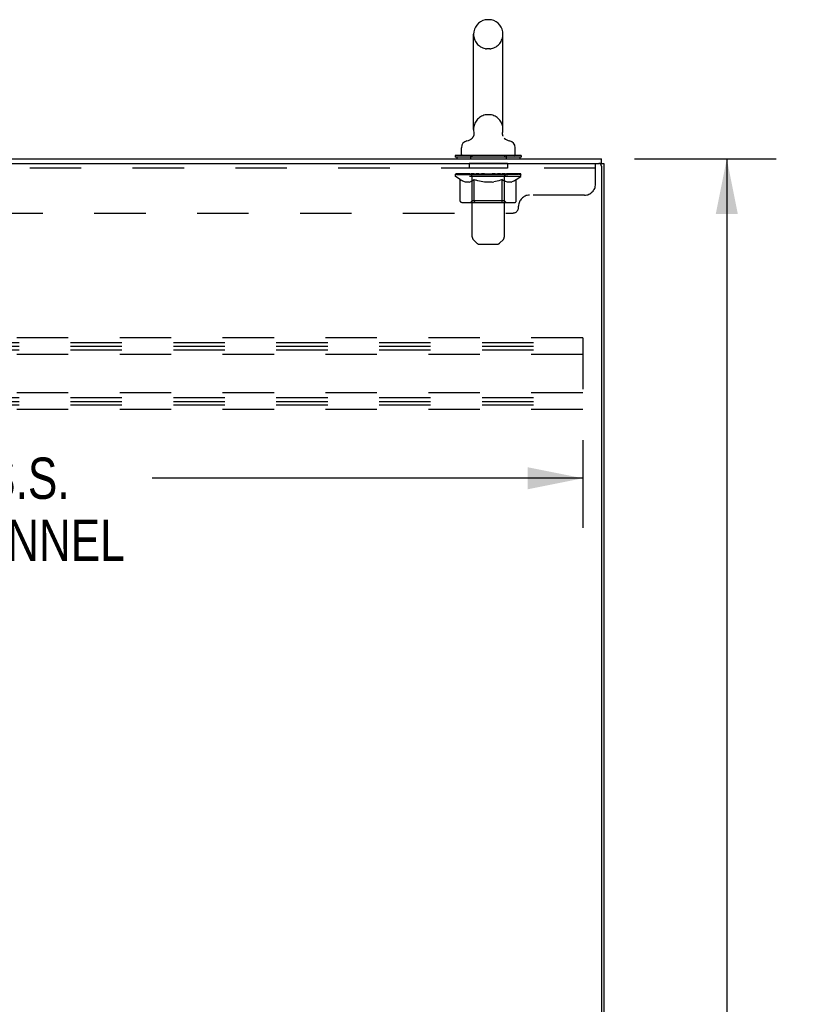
# Model space of a CAD drawing. Header units: inches. Extents: x 0 to 212, y 0 to 138.
# Tile 40 of 43: x 135 to 153, y 63 to 85. Entities that reach past the tile are written whole.
import ezdxf

# ---------------------------------------------------------------- set-up
doc = ezdxf.new("R2010")
doc.units = ezdxf.units.IN
doc.header["$LTSCALE"] = 11.6875
doc.header["$MEASUREMENT"] = 0
doc.linetypes.add('HIDDEN', pattern=[0.2, 0.1, -0.1])
doc.layers.get('0').update_dxf_attribs({"linetype": 'CONTINUOUS'})
for name, color, linetype in [('02___PRT_ALL_AXES', 7, 'CONTINUOUS'), ('DEFAULT_2', 8, 'HIDDEN'), ('DIMENSIONS', 7, 'CONTINUOUS')]:
    doc.layers.add(name, color=color, linetype=linetype)
doc.styles.get("Standard").update_dxf_attribs({"font": 'txt', "width": 0.8})
doc.dimstyles.new('DIMSTYLE_1', dxfattribs={"dimtxt": 0.9375, "dimasz": 1.25, "dimexe": 0.09, "dimexo": 0.07, "dimgap": 0.0375, "dimtad": 0, "dimtih": 1, "dimtoh": 1, "dimzin": 4, "dimdsep": 46, "dimtxsty": 'Standard', "dimblk": '_FILLED', "dimblk1": '_FILLED', "dimblk2": '_FILLED', "dimcen": 0.09, "dimadec": 0, "dimazin": 0, "dimtfac": 1, "dimtofl": 0, "dimtmove": 0, "dimatfit": 3, "dimldrblk": '_FILLED', "dimfxl": 0, "dimtolj": 1, "dimtzin": 4, "dimarcsym": 0})

# ---------------------------------------------------------------- blocks, each defined once
blk = doc.blocks.new('_FILLED')
at = {"color": 0, "linetype": 'ByBlock'}
blk.add_solid([(0, 0), (-1, 0.2), (-1, -0.2)], dxfattribs=at)
blk = doc.blocks.new('*D3')
at = {"layer": 'DIMENSIONS', "color": 2, "linetype": 'Continuous'}
for p, q in [((149.199, 82.334), (152.42, 82.334)), ((151.295, 82.334), (151.295, 47.271)), ((151.295, 10.334), (151.295, 45.396)), ((149.199, 10.334), (152.42, 10.334))]:
    blk.add_line(p, q, dxfattribs=at)
at = {"layer": 'DIMENSIONS', "color": 2, "linetype": 'Continuous', "xscale": 1.25, "yscale": 1.25, "zscale": 1.25}
for p, rotation in [((151.295, 82.334), 90), ((151.295, 10.334), 270)]:
    blk.add_blockref('_FILLED', p, dxfattribs=dict(at, rotation=rotation))
at = {"layer": 'DIMENSIONS', "color": 2, "linetype": 'Continuous', "insert": (151.295, 46.803), "char_height": 0.9375, "width": 3.75, "attachment_point": 2, "line_spacing_factor": 0.9}
blk.add_mtext('72.00', dxfattribs=at)
blk = doc.blocks.new('*D4')
at = {"layer": 'DIMENSIONS', "color": 2, "linetype": 'Continuous'}
for p, q in [((120.022, 75.951), (120.022, 73.958)), ((148.022, 75.951), (148.022, 73.958)), ((120.022, 75.083), (129.803, 75.083)), ((148.022, 75.083), (138.24, 75.083))]:
    blk.add_line(p, q, dxfattribs=at)
at = {"layer": 'DIMENSIONS', "color": 2, "linetype": 'Continuous', "xscale": 1.25, "yscale": 1.25, "zscale": 1.25, "rotation": 180}
blk.add_blockref('_FILLED', (120.022, 75.083), dxfattribs=at)
at = {"layer": 'DIMENSIONS', "color": 2, "linetype": 'Continuous', "xscale": 1.25, "yscale": 1.25, "zscale": 1.25}
blk.add_blockref('_FILLED', (148.022, 75.083), dxfattribs=at)
at = {"layer": 'DIMENSIONS', "color": 2, "linetype": 'Continuous', "insert": (134.022, 75.552), "char_height": 0.9375, "width": 9, "attachment_point": 2, "line_spacing_factor": 0.9}
blk.add_mtext('28.00 S.S.\\PB-42 CHANNEL', dxfattribs=at)

msp = doc.modelspace()

# ---------------------------------------------------------------- linework, layer by layer
at = {"color": 7, "linetype": 'Continuous'}
for p, q in [((145.914, 85.494), (145.837, 85.494)), ((145.541, 83.004), (145.541, 85.164)), ((146.21, 83.004), (146.21, 85.164)), ((146.203, 82.935), (146.204, 82.94)), ((145.484, 82.781), (145.48, 82.778)), ((146.201, 82.911), (146.201, 82.917)), ((146.201, 82.9), (146.201, 82.905)), ((146.202, 82.888), (146.201, 82.894)), ((146.207, 82.865), (146.205, 82.871)), ((146.209, 82.859), (146.207, 82.865)), ((146.211, 82.854), (146.209, 82.859)), ((146.213, 82.849), (146.211, 82.854)), ((145.266, 82.432), (145.266, 82.588)), ((146.486, 82.432), (146.486, 82.588)), ((145.126, 82.412), (145.126, 82.37)), ((146.626, 82.412), (145.126, 82.412)), ((146.626, 82.37), (145.126, 82.37)), ((145.161, 82.37), (145.161, 82.334)), ((146.591, 82.37), (146.591, 82.334)), ((146.626, 82.412), (146.626, 82.37)), ((148.449, 82.23), (148.449, 82.334)), ((148.448, 82.23), (148.393, 82.23)), ((148.449, 82.23), (148.501, 82.23))]:
    msp.add_line(p, q, dxfattribs=at)
at = {"color": 3, "linetype": 'Continuous'}
for p, q in [((118.747, 82.334), (148.449, 82.334)), ((118.748, 82.23), (148.386, 82.23)), ((148.449, 82.167), (148.449, 10.5)), ((148.501, 82.23), (148.501, 10.438))]:
    msp.add_line(p, q, dxfattribs=at)
at = {"color": 7, "linetype": 'Continuous'}
for points in [[(145.548, 82.94), (145.549, 82.935), (145.549, 82.929), (145.55, 82.923), (145.55, 82.917), (145.551, 82.911), (145.551, 82.905), (145.55, 82.9), (145.55, 82.894), (145.549, 82.888), (145.548, 82.882), (145.547, 82.877), (145.546, 82.871), (145.544, 82.865), (145.543, 82.86), (145.541, 82.854), (145.538, 82.849), (145.536, 82.843), (145.534, 82.838), (145.531, 82.833), (145.528, 82.828), (145.525, 82.823), (145.521, 82.818), (145.518, 82.814), (145.514, 82.809), (145.51, 82.805), (145.507, 82.8), (145.502, 82.796), (145.498, 82.792), (145.494, 82.788), (145.489, 82.785), (145.484, 82.781)], [(146.201, 82.923), (146.202, 82.929), (146.203, 82.935)], [(146.204, 82.876), (146.203, 82.882), (146.202, 82.888), (146.201, 82.894), (146.201, 82.9), (146.201, 82.905), (146.201, 82.911), (146.201, 82.917), (146.201, 82.923), (146.202, 82.929), (146.203, 82.935)], [(146.205, 82.871), (146.204, 82.876), (146.203, 82.882)]]:
    msp.add_lwpolyline(points, dxfattribs=at)
for centre, radius, start, end in [((145.876, 85.164), 0.334, 102.4284, 180), ((145.837, 85.337), 0.157, 90, 102.4284), ((145.914, 85.337), 0.157, 77.5716, 90), ((145.876, 85.164), 0.334, 0, 77.5716), ((145.876, 83.004), 0.334, 180, 191.0697), ((145.876, 83.004), 0.334, 348.9303, 360), ((145.423, 82.588), 0.157, 101.6478, 180), ((145.339, 82.993), 0.257, 281.6478, 311.9717), ((146.412, 82.993), 0.257, 228.0281, 258.3522), ((146.329, 82.588), 0.157, 0, 78.3522), ((145.286, 82.432), 0.02, 180, 270), ((146.466, 82.432), 0.02, 270, 360)]:
    msp.add_arc(centre, radius, start, end, dxfattribs=at)
at = {"color": 3, "linetype": 'Continuous'}
msp.add_arc((148.386, 82.167), 0.0625, 0, 90, dxfattribs=at)
at = {"layer": '02___PRT_ALL_AXES', "color": 8, "linetype": 'HIDDEN'}
for p, q in [((145.438, 82.23), (145.438, 82.126)), ((146.313, 82.23), (145.438, 82.23)), ((146.313, 82.126), (145.438, 82.126)), ((146.313, 82.23), (146.313, 82.126))]:
    msp.add_line(p, q, dxfattribs=at)
at = {"layer": 'DEFAULT_2', "color": 8, "linetype": 'HIDDEN'}
for p, q in [((145.914, 84.834), (145.837, 84.834)), ((145.914, 83.334), (145.837, 83.334)), ((145.471, 82.412), (145.471, 82.334)), ((145.511, 80.566), (145.511, 82.382)), ((146.241, 80.566), (146.241, 82.382)), ((146.281, 82.412), (146.281, 82.334)), ((148.313, 82.126), (118.688, 82.126)), ((148.313, 81.76), (148.313, 82.23)), ((145.132, 81.937), (145.132, 81.984)), ((145.132, 81.984), (145.489, 81.984)), ((146.619, 81.937), (145.132, 81.937)), ((145.24, 81.862), (145.132, 81.937)), ((145.133, 81.984), (145.133, 81.989)), ((145.274, 81.988), (145.133, 81.989)), ((145.143, 81.984), (145.143, 81.992)), ((145.154, 81.98), (145.154, 81.984)), ((145.154, 81.98), (146.597, 81.98)), ((145.164, 81.98), (145.164, 81.984)), ((145.166, 81.98), (145.166, 81.984)), ((145.177, 81.984), (145.177, 81.992)), ((145.196, 81.98), (145.196, 81.984)), ((145.199, 81.98), (145.199, 81.984)), ((145.232, 81.984), (145.232, 81.992)), ((145.24, 81.382), (145.24, 81.862)), ((145.24, 81.862), (145.26, 81.848)), ((145.249, 81.98), (145.249, 81.984)), ((145.252, 81.98), (145.252, 81.984)), ((145.28, 81.837), (145.26, 81.849)), ((145.274, 81.984), (145.274, 81.988)), ((145.299, 81.827), (145.279, 81.837)), ((145.318, 81.818), (145.299, 81.827)), ((145.306, 81.984), (145.306, 81.992)), ((145.307, 81.98), (145.307, 81.984)), ((145.308, 81.98), (145.308, 81.984)), ((145.311, 81.98), (145.311, 81.984)), ((145.337, 81.812), (145.318, 81.819)), ((145.321, 81.98), (145.321, 81.984)), ((145.321, 81.98), (145.321, 81.984)), ((145.325, 81.98), (145.325, 81.984)), ((145.328, 81.98), (145.328, 81.985)), ((145.332, 81.98), (145.332, 81.984)), ((145.351, 81.98), (145.351, 81.984)), ((145.369, 81.98), (145.369, 81.984)), ((145.372, 81.98), (145.372, 81.987)), ((145.398, 81.984), (145.398, 81.992)), ((145.398, 81.98), (145.398, 81.984)), ((145.409, 81.98), (145.409, 81.984)), ((145.414, 81.98), (145.414, 81.984)), ((145.422, 81.98), (145.422, 81.984)), ((145.438, 81.98), (145.438, 81.989)), ((145.458, 81.98), (145.458, 81.984)), ((145.461, 81.98), (145.461, 81.984)), ((145.48, 81.819), (145.461, 81.812)), ((145.499, 81.827), (145.48, 81.818)), ((145.489, 81.98), (145.489, 81.984)), ((145.518, 81.837), (145.499, 81.827)), ((145.567, 81.984), (145.501, 81.984)), ((145.504, 81.984), (145.504, 81.992)), ((145.51, 81.385), (145.51, 81.934)), ((145.512, 81.98), (145.512, 81.984)), ((145.518, 81.98), (145.518, 81.984)), ((145.538, 81.849), (145.518, 81.837)), ((145.524, 81.98), (145.524, 81.99)), ((145.532, 81.98), (145.532, 81.984)), ((145.558, 81.862), (145.538, 81.848)), ((145.543, 81.98), (145.543, 81.984)), ((145.558, 81.382), (145.558, 81.862)), ((145.558, 81.862), (145.598, 81.848)), ((145.567, 81.98), (145.567, 81.984)), ((145.655, 81.984), (145.592, 81.984)), ((145.637, 81.837), (145.597, 81.849)), ((145.616, 81.98), (145.616, 81.984)), ((145.621, 81.984), (145.621, 81.992)), ((145.626, 81.98), (145.626, 81.984)), ((145.628, 81.98), (145.628, 81.991)), ((145.632, 81.98), (145.632, 81.984)), ((145.676, 81.827), (145.637, 81.837)), ((145.641, 81.98), (145.641, 81.984)), ((145.655, 81.98), (145.655, 81.984)), ((145.714, 81.818), (145.675, 81.827)), ((145.749, 81.984), (145.692, 81.984)), ((145.708, 81.98), (145.708, 81.984)), ((145.752, 81.812), (145.714, 81.819)), ((145.741, 81.984), (145.876, 81.992)), ((145.747, 81.984), (145.747, 81.992)), ((145.747, 81.984), (145.747, 81.992)), ((145.747, 81.992), (145.747, 81.992)), ((145.747, 81.98), (145.747, 81.984)), ((145.749, 81.98), (145.749, 81.984)), ((145.752, 81.98), (145.752, 81.984)), ((145.754, 81.98), (145.754, 81.984)), ((145.847, 81.984), (145.797, 81.984)), ((145.805, 81.98), (145.805, 81.984)), ((145.847, 81.98), (145.847, 81.984)), ((145.873, 81.984), (145.872, 81.984)), ((145.872, 81.98), (145.872, 81.984)), ((145.873, 81.98), (145.873, 81.984)), ((145.876, 81.984), (145.876, 81.992)), ((145.876, 81.992), (146.01, 81.984)), ((145.879, 81.98), (145.879, 81.984)), ((145.879, 81.98), (145.879, 81.984)), ((145.879, 81.984), (145.879, 81.984)), ((145.904, 81.98), (145.904, 81.984)), ((145.904, 81.984), (145.955, 81.984)), ((145.946, 81.98), (145.946, 81.984)), ((145.998, 81.98), (145.998, 81.984)), ((145.999, 81.98), (145.999, 81.984)), ((146.038, 81.819), (145.999, 81.812)), ((146.002, 81.98), (146.002, 81.984)), ((146.002, 81.984), (146.06, 81.984)), ((146.004, 81.984), (146.004, 81.992)), ((146.004, 81.992), (146.005, 81.992)), ((146.004, 81.98), (146.004, 81.984)), ((146.005, 81.984), (146.005, 81.992)), ((146.076, 81.827), (146.037, 81.818)), ((146.043, 81.98), (146.043, 81.984)), ((146.115, 81.837), (146.075, 81.827)), ((146.096, 81.98), (146.096, 81.984)), ((146.096, 81.984), (146.159, 81.984)), ((146.11, 81.98), (146.11, 81.984)), ((146.154, 81.849), (146.114, 81.837)), ((146.119, 81.98), (146.119, 81.984)), ((146.123, 81.98), (146.123, 81.991)), ((146.125, 81.98), (146.125, 81.984)), ((146.13, 81.984), (146.13, 81.992)), ((146.135, 81.98), (146.135, 81.984)), ((146.193, 81.862), (146.153, 81.848)), ((146.184, 81.98), (146.184, 81.984)), ((146.184, 81.984), (146.25, 81.984)), ((146.193, 81.382), (146.193, 81.862)), ((146.193, 81.862), (146.214, 81.848)), ((146.208, 81.98), (146.208, 81.984)), ((146.233, 81.837), (146.213, 81.849)), ((146.219, 81.98), (146.219, 81.984)), ((146.227, 81.98), (146.227, 81.99)), ((146.253, 81.827), (146.233, 81.837)), ((146.234, 81.98), (146.234, 81.984)), ((146.239, 81.98), (146.239, 81.984)), ((146.242, 81.385), (146.242, 81.934)), ((146.247, 81.984), (146.247, 81.992)), ((146.272, 81.818), (146.252, 81.827)), ((146.262, 81.98), (146.262, 81.984)), ((146.262, 81.984), (146.491, 81.984)), ((146.291, 81.812), (146.271, 81.819)), ((146.29, 81.98), (146.29, 81.984)), ((146.293, 81.98), (146.293, 81.984)), ((146.313, 81.98), (146.313, 81.989)), ((146.329, 81.98), (146.329, 81.984)), ((146.337, 81.98), (146.337, 81.984)), ((146.342, 81.98), (146.342, 81.984)), ((146.354, 81.984), (146.354, 81.992)), ((146.354, 81.98), (146.354, 81.984)), ((146.379, 81.98), (146.379, 81.987)), ((146.382, 81.98), (146.382, 81.984)), ((146.4, 81.98), (146.4, 81.984)), ((146.433, 81.819), (146.414, 81.812)), ((146.419, 81.98), (146.419, 81.984)), ((146.423, 81.98), (146.423, 81.985)), ((146.426, 81.98), (146.426, 81.984)), ((146.43, 81.98), (146.43, 81.984)), ((146.43, 81.98), (146.43, 81.984)), ((146.453, 81.827), (146.433, 81.818)), ((146.44, 81.98), (146.44, 81.984)), ((146.443, 81.98), (146.443, 81.984)), ((146.444, 81.98), (146.444, 81.984)), ((146.445, 81.984), (146.445, 81.992)), ((146.472, 81.837), (146.452, 81.827)), ((146.491, 81.849), (146.472, 81.837)), ((146.511, 81.862), (146.491, 81.848)), ((146.499, 81.98), (146.499, 81.984)), ((146.502, 81.98), (146.502, 81.984)), ((146.511, 81.862), (146.619, 81.937)), ((146.511, 81.382), (146.511, 81.862)), ((146.52, 81.984), (146.52, 81.992)), ((146.553, 81.98), (146.553, 81.984)), ((146.555, 81.98), (146.555, 81.984)), ((146.574, 81.984), (146.574, 81.992)), ((146.586, 81.98), (146.586, 81.984)), ((146.587, 81.98), (146.587, 81.984)), ((146.597, 81.98), (146.597, 81.984)), ((146.608, 81.984), (146.608, 81.992)), ((146.619, 81.937), (146.619, 81.992)), ((145.356, 81.807), (145.337, 81.812)), ((145.442, 81.807), (145.356, 81.807)), ((145.442, 81.807), (145.461, 81.812)), ((145.79, 81.807), (145.752, 81.812)), ((145.961, 81.807), (145.79, 81.807)), ((145.961, 81.807), (145.999, 81.812)), ((146.31, 81.807), (146.29, 81.812)), ((146.395, 81.807), (146.31, 81.807)), ((146.395, 81.807), (146.414, 81.812)), ((145.51, 81.385), (145.463, 81.339)), ((146.242, 81.385), (145.51, 81.385)), ((146.242, 81.385), (146.288, 81.339)), ((148.063, 81.51), (146.813, 81.51)), ((146.461, 81.339), (145.29, 81.339)), ((146.168, 81.339), (146.171, 81.339)), ((146.177, 81.342), (146.18, 81.344)), ((146.18, 81.344), (146.183, 81.347)), ((146.563, 81.23), (146.563, 81.26)), ((120.563, 81.105), (146.438, 81.105)), ((145.611, 80.424), (145.54, 80.496)), ((146.14, 80.424), (146.211, 80.496)), ((145.682, 80.395), (146.069, 80.395)), ((148.022, 78.271), (120.022, 78.271)), ((148.022, 78.271), (148.022, 76.646)), ((120.022, 78.167), (148.022, 78.167)), ((120.022, 78.078), (148.022, 78.078)), ((120.022, 78), (148.022, 78)), ((148.022, 77.896), (120.022, 77.896)), ((148.022, 77.021), (120.022, 77.021)), ((120.022, 76.917), (148.022, 76.917)), ((120.022, 76.828), (148.022, 76.828)), ((120.022, 76.75), (148.022, 76.75)), ((148.022, 76.646), (120.022, 76.646))]:
    msp.add_line(p, q, dxfattribs=at)
for points in [[(145.29, 81.339), (145.284, 81.339), (145.278, 81.34), (145.272, 81.342), (145.266, 81.344), (145.261, 81.347), (145.256, 81.35), (145.252, 81.354), (145.248, 81.359), (145.244, 81.364), (145.242, 81.37), (145.24, 81.376), (145.24, 81.382)], [(145.583, 81.339), (145.58, 81.339), (145.577, 81.34), (145.574, 81.342), (145.571, 81.344), (145.568, 81.347), (145.566, 81.35), (145.564, 81.354), (145.562, 81.359), (145.56, 81.364), (145.559, 81.37), (145.558, 81.376), (145.558, 81.382)], [(146.191, 81.364), (146.192, 81.37), (146.193, 81.376), (146.193, 81.382)], [(146.192, 81.37), (146.193, 81.376), (146.193, 81.382)], [(146.461, 81.339), (146.467, 81.339), (146.473, 81.34), (146.479, 81.342), (146.485, 81.344), (146.49, 81.347), (146.495, 81.35), (146.5, 81.354), (146.504, 81.359), (146.507, 81.364), (146.509, 81.37), (146.511, 81.376), (146.511, 81.382)], [(146.171, 81.339), (146.174, 81.34), (146.177, 81.342)], [(146.183, 81.347), (146.185, 81.35), (146.188, 81.354), (146.19, 81.359), (146.191, 81.364)], [(146.185, 81.35), (146.188, 81.354), (146.19, 81.359)]]:
    msp.add_lwpolyline(points, dxfattribs=at)
for centre, radius, start, end in [((145.876, 85.164), 0.334, 180, 257.5716), ((145.876, 85.164), 0.334, 282.4284, 360), ((145.837, 84.991), 0.157, 257.5716, 270), ((145.914, 84.991), 0.157, 270, 282.4284), ((145.876, 83.004), 0.334, 102.4284, 180), ((145.837, 83.177), 0.157, 90, 102.4284), ((145.914, 83.177), 0.157, 77.5716, 90), ((145.876, 83.004), 0.334, 0, 77.5716), ((145.481, 82.382), 0.03, 0, 90), ((146.271, 82.382), 0.03, 90, 180), ((145.463, 81.934), 0.0466, 0, 90), ((146.288, 81.934), 0.0466, 90, 180), ((148.063, 81.76), 0.25, 270, 360), ((146.813, 81.26), 0.25, 90, 180), ((146.438, 81.23), 0.125, 270, 360), ((145.611, 80.566), 0.1, 180, 225), ((146.141, 80.566), 0.1, 315, 360), ((145.682, 80.495), 0.1, 225, 270), ((146.069, 80.495), 0.1, 270, 315)]:
    msp.add_arc(centre, radius, start, end, dxfattribs=at)
for centre, major_axis, ratio, start_param, end_param in [((145.876, 81.992), (0.743, 0.008), 0.059247, 9.249624, 9.431866), ((145.876, 81.992), (0.744, 0), 0.060167, -3.084065, -2.96706), ((145.876, 81.992), (0.743, 0.015), 0.056515, 2.79136, 2.965893), ((145.161, 81.978), (0.232, -0.002), 0.059247, 0.601702, 1.645657), ((145.08, 81.978), (0.232, 0.002), 0.059247, 0.251393, 1.295349), ((145.876, 81.992), (0.743, -0.008), 0.059247, -2.966439, -2.791906), ((145.08, 81.97), (0.232, 0.005), 0.056515, 1.199244, 1.294804), ((145.161, 81.97), (0.232, 0), 0.060167, 1.549477, 1.645036), ((145.165, 81.973), (0.192, 0.002), 0.059247, 1.051627, 1.625044), ((145.109, 81.97), (0.232, 0.002), 0.059247, 1.16236, 1.374323), ((145.141, 81.973), (0.192, 0.004), 0.056515, 0.876548, 1.449966), ((145.209, 81.973), (0.192, 0), 0.060167, 1.226781, 1.800198), ((145.876, 81.992), (0.743, 0.022), 0.052059, 2.616423, 2.790956), ((145.234, 81.978), (0.232, -0.005), 0.056515, 0.77678, 1.820736), ((145.076, 81.978), (0.232, 0.005), 0.056515, 0.076315, 1.120271), ((145.876, 81.992), (0.743, -0.015), 0.056515, -2.79136, -2.616827), ((145.076, 81.97), (0.232, 0.007), 0.052059, 1.024308, 1.119867), ((145.234, 81.97), (0.232, -0.002), 0.059247, 1.724631, 1.82019), ((145.141, 81.973), (0.192, 0.006), 0.052059, 0.701611, 1.275029), ((145.274, 81.973), (0.192, -0.002), 0.059247, 1.401935, 1.975352), ((145.876, 81.992), (0.743, 0.029), 0.046022, 2.441677, 2.61621), ((145.327, 81.978), (0.232, -0.007), 0.052059, 0.951717, 1.995673), ((145.876, 81.992), (0.743, -0.022), 0.052059, -2.616423, -2.441891), ((145.096, 81.978), (0.232, 0.007), 0.052059, -0.098622, 0.945334), ((145.096, 81.97), (0.232, 0.009), 0.046022, 0.849561, 0.945121), ((145.327, 81.97), (0.232, -0.005), 0.056515, 1.899709, 1.995269), ((145.162, 81.973), (0.192, 0.007), 0.046022, 0.526865, 1.100283), ((145.357, 81.973), (0.192, -0.004), 0.056515, 1.577013, 2.150431), ((145.109, 81.978), (0.232, 0), 0.060167, 0.426548, 0.780915), ((145.876, 81.992), (0.743, 0.034), 0.038593, 2.267147, 2.44168), ((145.437, 81.978), (0.232, -0.009), 0.046022, 1.126463, 2.170419), ((145.876, 81.992), (0.743, -0.029), 0.046022, -2.441677, -2.267144), ((145.14, 81.978), (0.232, 0.009), 0.046022, -0.273368, 0.770588), ((145.14, 81.97), (0.232, 0.011), 0.038593, 0.675031, 0.77059), ((145.437, 81.97), (0.232, -0.007), 0.052059, 2.074646, 2.170205), ((145.205, 81.973), (0.192, 0.009), 0.038593, 0.352335, 0.925752), ((145.456, 81.973), (0.192, -0.006), 0.052059, 1.75195, 2.325367), ((145.876, 81.992), (0.743, 0.039), 0.030002, 2.09283, 2.267363), ((145.559, 81.978), (0.232, -0.011), 0.038593, 1.300994, 2.344949), ((145.876, 81.992), (0.743, -0.034), 0.038593, -2.267147, -2.092614), ((145.206, 81.978), (0.232, 0.011), 0.038593, -0.447899, 0.596057), ((145.206, 81.97), (0.232, 0.012), 0.030002, 0.500714, 0.596274), ((145.559, 81.97), (0.232, -0.009), 0.046022, 2.249392, 2.344952), ((145.269, 81.973), (0.192, 0.01), 0.030002, 0.178018, 0.751436), ((145.568, 81.973), (0.192, -0.007), 0.046022, 1.926696, 2.500114), ((145.293, 81.978), (0.232, 0.012), 0.030002, -0.622215, 0.421741), ((145.876, 81.992), (0.743, 0.042), 0.020513, 1.918702, 2.093235), ((145.692, 81.978), (0.232, -0.012), 0.030002, 1.47531, 2.519266), ((145.876, 81.992), (0.743, -0.039), 0.030002, -2.09283, -1.918297), ((145.293, 81.97), (0.232, 0.013), 0.020513, 0.326586, 0.422146), ((145.692, 81.97), (0.232, -0.011), 0.038593, 2.423923, 2.519482), ((145.351, 81.973), (0.192, 0.011), 0.020513, 0.00389, 0.577307), ((145.689, 81.973), (0.192, -0.009), 0.038593, 2.101227, 2.674644), ((145.397, 81.978), (0.232, 0.013), 0.020513, -0.796343, 0.247613), ((145.876, 81.992), (0.743, 0.044), 0.010411, 1.744712, 1.919245), ((145.83, 81.978), (0.232, -0.013), 0.020513, 1.649438, 2.693394), ((145.876, 81.992), (0.743, -0.042), 0.020513, -1.918702, -1.744169), ((145.397, 81.97), (0.232, 0.014), 0.010411, 0.152596, 0.248156), ((145.83, 81.97), (0.232, -0.012), 0.030002, 2.598239, 2.693799), ((145.449, 81.973), (0.192, 0.011), 0.010411, 6.113086, 6.686503), ((145.816, 81.973), (0.192, -0.01), 0.030002, 2.275543, 2.848961), ((145.515, 81.978), (0.232, 0.014), 0.010411, -0.970333, -0.000837), ((145.97, 81.978), (0.232, -0.014), 0.010411, 1.823428, 2.867384), ((145.876, 81.992), (0.743, -0.044), 0.010411, -1.744712, -1.570179), ((145.97, 81.97), (0.232, -0.013), 0.020513, 2.772368, 2.867927), ((145.944, 81.973), (0.192, -0.011), 0.020513, 2.449671, 3.023089), ((145.782, 81.978), (0.232, 0.014), 0.010411, 0.274209, 1.318165), ((145.68, 81.973), (0.192, 0.011), 0.010411, -0.000452, 0.517932), ((145.645, 81.97), (0.232, 0.014), 0.010411, 0.099676, 0.195236), ((145.876, 81.992), (0.743, 0.044), 0.010411, -1.571413, -1.39688), ((146.106, 81.97), (0.232, -0.014), 0.010411, 2.946357, 3.041917), ((146.071, 81.973), (0.192, -0.011), 0.010411, 2.623661, 3.142044), ((145.921, 81.978), (0.232, 0.013), 0.020513, 0.448199, 1.492154), ((145.807, 81.973), (0.192, 0.011), 0.020513, 0.118504, 0.691921), ((145.782, 81.97), (0.232, 0.013), 0.020513, 0.273666, 0.369225), ((146.236, 81.978), (0.232, -0.014), 0.010411, -3.140756, -2.17126), ((145.876, 81.992), (0.743, 0.042), 0.020513, -1.397424, -1.222891), ((145.876, 81.992), (0.743, -0.044), 0.010411, 1.222347, 1.39688), ((146.059, 81.978), (0.232, 0.012), 0.030002, 0.622327, 1.666283), ((145.935, 81.973), (0.192, 0.01), 0.030002, 0.292632, 0.86605), ((146.302, 81.973), (0.192, -0.011), 0.010411, 2.738275, 3.311692), ((146.355, 81.978), (0.232, -0.013), 0.020513, 2.89398, 3.937936), ((145.921, 81.97), (0.232, 0.012), 0.030002, 0.447794, 0.543354), ((146.355, 81.97), (0.232, -0.014), 0.010411, 2.893437, 2.988996), ((145.876, 81.992), (0.743, 0.039), 0.030002, -1.223295, -1.048762), ((145.876, 81.992), (0.743, -0.042), 0.020513, 1.048358, 1.222891), ((146.192, 81.978), (0.232, 0.011), 0.038593, 0.796643, 1.840599), ((146.062, 81.973), (0.192, 0.009), 0.038593, 0.466948, 1.040366), ((146.4, 81.973), (0.192, -0.011), 0.020513, 2.564285, 3.137703), ((146.459, 81.978), (0.232, -0.012), 0.030002, 2.719852, 3.763807), ((146.315, 81.978), (0.232, 0.009), 0.046022, 0.971174, 2.01513), ((146.059, 81.97), (0.232, 0.011), 0.038593, 0.62211, 0.71767), ((146.459, 81.97), (0.232, -0.013), 0.020513, 2.719447, 2.815007), ((145.876, 81.992), (0.743, 0.034), 0.038593, -1.048979, -0.874446), ((145.876, 81.992), (0.743, -0.039), 0.030002, 0.874229, 1.048762), ((146.183, 81.973), (0.192, 0.007), 0.046022, 0.641479, 1.214897), ((146.424, 81.978), (0.232, 0.007), 0.052059, 1.14592, 2.189876), ((146.482, 81.973), (0.192, -0.01), 0.030002, 2.390157, 2.963574), ((146.545, 81.978), (0.232, -0.011), 0.038593, 2.545535, 3.589491), ((146.295, 81.973), (0.192, 0.006), 0.052059, 0.816225, 1.389643), ((146.192, 81.97), (0.232, 0.009), 0.046022, 0.796641, 0.892201), ((146.545, 81.97), (0.232, -0.012), 0.030002, 2.545319, 2.640878), ((146.517, 81.978), (0.232, 0.005), 0.056515, 1.320857, 2.364813), ((145.876, 81.992), (0.743, 0.029), 0.046022, -0.874448, -0.699915), ((145.876, 81.992), (0.743, -0.034), 0.038593, 0.699913, 0.874446), ((146.546, 81.973), (0.192, -0.009), 0.038593, 2.21584, 2.789258), ((146.611, 81.978), (0.232, -0.009), 0.046022, 2.371005, 3.41496), ((146.394, 81.973), (0.192, 0.004), 0.056515, 0.991162, 1.564579), ((146.591, 81.978), (0.232, 0.002), 0.059247, 1.495935, 2.539891), ((146.655, 81.978), (0.232, -0.007), 0.052059, 2.196258, 3.240214), ((146.589, 81.973), (0.192, -0.007), 0.046022, 2.04131, 2.614727), ((146.315, 81.97), (0.232, 0.007), 0.052059, 0.971387, 1.066947), ((146.611, 81.97), (0.232, -0.011), 0.038593, 2.371002, 2.466562), ((146.642, 81.978), (0.232, 0), 0.060167, 1.671089, 2.715045), ((146.675, 81.978), (0.232, -0.005), 0.056515, 2.021322, 3.065278), ((145.876, 81.992), (0.743, 0.022), 0.052059, -0.699702, -0.525169), ((145.876, 81.992), (0.743, -0.029), 0.046022, 0.525382, 0.699915), ((146.477, 81.973), (0.192, 0.002), 0.059247, 1.16624, 1.739658), ((146.671, 81.978), (0.232, -0.002), 0.059247, 1.846243, 2.890199), ((146.611, 81.973), (0.192, -0.006), 0.052059, 1.866564, 2.439981), ((146.542, 81.973), (0.192, 0), 0.060167, 1.341394, 1.914812), ((146.61, 81.973), (0.192, -0.004), 0.056515, 1.691627, 2.265045), ((146.587, 81.973), (0.192, -0.002), 0.059247, 1.516549, 2.089966), ((146.424, 81.97), (0.232, 0.005), 0.056515, 1.146324, 1.241883), ((146.655, 81.97), (0.232, -0.009), 0.046022, 2.196472, 2.292031), ((145.876, 81.992), (0.743, 0.015), 0.056515, -0.524765, -0.350233), ((145.876, 81.992), (0.743, -0.022), 0.052059, 0.350636, 0.525169), ((146.517, 81.97), (0.232, 0.002), 0.059247, 1.321402, 1.416962), ((146.675, 81.97), (0.232, -0.007), 0.052059, 2.021726, 2.117285), ((145.876, 81.992), (0.743, 0.008), 0.059247, -0.349687, -0.175154), ((145.876, 81.992), (0.743, -0.015), 0.056515, 0.1757, 0.350233), ((146.591, 81.97), (0.232, 0), 0.060167, 1.496556, 1.592116), ((146.671, 81.97), (0.232, -0.005), 0.056515, 1.846789, 1.942348), ((146.642, 81.97), (0.232, -0.002), 0.059247, 1.67171, 1.76727), ((145.876, 81.992), (0.744, 0), 0.060167, -0.174533, 0), ((145.876, 81.992), (0.743, -0.008), 0.059247, 0.000621, 0.175154)]:
    msp.add_ellipse(centre, major_axis=major_axis, ratio=ratio, start_param=start_param, end_param=end_param, dxfattribs=at)

# ---------------------------------------------------------------- dimensions: what is measured, and where the dimension line sits
at = {"layer": 'DIMENSIONS', "color": 2, "linetype": 'Continuous'}
dim = msp.add_linear_dim(base=(151.295, 82.334), p1=(149.129, 10.334), p2=(149.129, 82.334), angle=90, dimstyle='DIMSTYLE_1', dxfattribs=at)
dim.commit()
dim.dimension.update_dxf_attribs({"geometry": '*D3', "text_midpoint": (151.295, 46.334), "dimtype": 160})
dim = msp.add_linear_dim(base=(148.022, 75.083), p1=(120.022, 73.888), p2=(148.022, 73.888), text='<> S.S.\\PB-42 CHANNEL', dimstyle='DIMSTYLE_1', dxfattribs=at)
dim.commit()
dim.dimension.update_dxf_attribs({"geometry": '*D4', "text_midpoint": (134.022, 74.38), "dimtype": 160})

doc.saveas('drawing.dxf')
